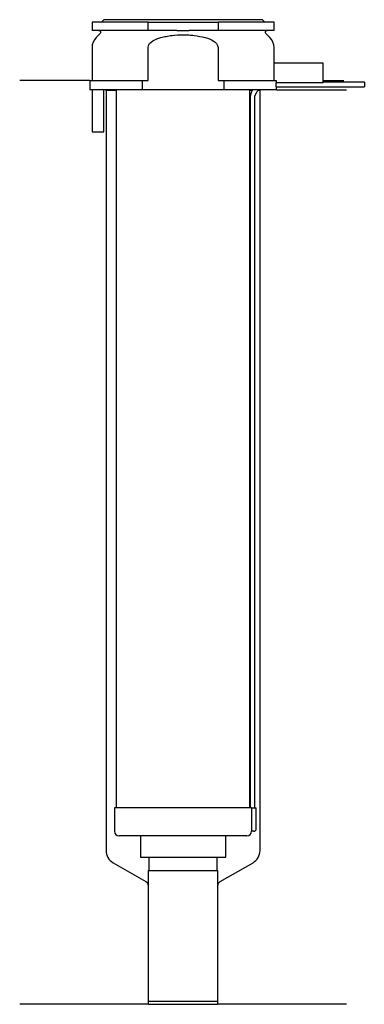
# Model space of a CAD drawing. Header units: millimetres. Extents: x 23 to 96, y 73 to 284.
import ezdxf

# ---------------------------------------------------------------- set-up
doc = ezdxf.new("R2010")
doc.units = ezdxf.units.MM
doc.layers.add('201', color=7, linetype='Continuous')
doc.layers.add('30', color=7, linetype='Continuous')

msp = doc.modelspace()

# ---------------------------------------------------------------- linework, layer by layer
at = {"layer": '201', "color": 113}
for p, q in [((37.53, 271.31), (22.53, 271.31)), ((37.53, 271.31), (37.53, 269.31)), ((87.53, 271.31), (92.01, 271.31)), ((40.93, 269.31), (41.03, 269.21)), ((41.03, 269.21), (41.03, 106.38)), ((41.03, 269.21), (43.23, 269.21)), ((71.83, 269.21), (72.37, 269.21)), ((73.64, 269.21), (74.03, 269.21)), ((74.03, 269.21), (74.13, 269.31)), ((74.03, 106.38), (74.03, 269.21)), ((77.53, 269.31), (92.53, 269.31)), ((42.53, 103.78), (49.53, 99.74)), ((65.52, 99.74), (72.53, 103.78)), ((50.03, 98.87), (50.03, 73.45)), ((65.02, 73.45), (65.02, 98.87)), ((50.03, 73.45), (22.53, 73.45)), ((50.03, 73.45), (65.02, 73.45)), ((92.53, 73.45), (65.02, 73.45))]:
    msp.add_line(p, q, dxfattribs=at)
for centre, start, end in [((44.03, 106.38), 180, 240), ((71.03, 106.38), 300, 360)]:
    msp.add_arc(centre, 3, start, end, dxfattribs=at)
at = {"layer": '201', "color": 113, "extrusion": (0, 0, -1)}
for centre, start, end in [((-49.03, 98.87), 120, 180), ((-66.02, 98.87), 0, 60)]:
    msp.add_arc(centre, 1, start, end, dxfattribs=at)
at = {"layer": '30', "color": 113}
for p, q in [((50.03, 283.81), (38.03, 283.81)), ((38.03, 283.81), (38.03, 282.01)), ((40.53, 284.31), (40.03, 283.81)), ((74.53, 284.31), (40.53, 284.31)), ((50.03, 282.01), (50.03, 283.81)), ((50.03, 283.81), (65.03, 283.81)), ((77.03, 283.81), (65.03, 283.81)), ((65.03, 283.81), (65.03, 282.01)), ((75.03, 283.81), (74.53, 284.31)), ((77.03, 282.01), (77.03, 283.81)), ((50.03, 282.01), (38.03, 282.01)), ((39.76, 281.33), (38.9, 280.48)), ((56.18, 282.01), (50.03, 282.01)), ((65.03, 282.01), (58.87, 282.01)), ((77.03, 282.01), (65.03, 282.01)), ((76.15, 280.48), (75.29, 281.33)), ((38.03, 278.35), (38.03, 271.31)), ((50.03, 271.31), (50.03, 278.35)), ((65.03, 278.35), (65.03, 271.31)), ((77.03, 275.01), (77.03, 278.35)), ((76.99, 275.01), (76.99, 271.31)), ((87.53, 275.01), (76.99, 275.01)), ((87.53, 270.81), (87.53, 275.01)), ((37.53, 271.31), (48.81, 271.31)), ((37.53, 271.31), (37.53, 269.31)), ((48.81, 269.31), (48.81, 271.31)), ((48.81, 271.31), (50.03, 271.31)), ((65.03, 271.31), (66.24, 271.31)), ((66.24, 271.31), (66.24, 269.31)), ((66.24, 271.31), (77.49, 271.31)), ((77.49, 271.31), (77.49, 270.81)), ((87.53, 270.81), (77.49, 270.81)), ((77.53, 269.31), (77.53, 269.91)), ((77.53, 269.91), (96.38, 269.91)), ((96.38, 270.91), (87.53, 270.91)), ((96.38, 270.91), (96.38, 269.91)), ((48.81, 269.31), (37.53, 269.31)), ((38.08, 269.31), (38.08, 260.31)), ((40.58, 260.31), (40.58, 269.31)), ((43.23, 269.31), (43.23, 115.51)), ((66.24, 269.31), (48.81, 269.31)), ((77.53, 269.31), (66.24, 269.31)), ((71.83, 115.51), (71.83, 269.31)), ((71.88, 267.41), (71.88, 115.51)), ((72.88, 115.51), (72.88, 267.41)), ((38.08, 260.31), (40.58, 260.31)), ((42.83, 115.51), (42.83, 110.51)), ((72.2, 115.51), (42.83, 115.51)), ((72.2, 115.51), (72.2, 111.01)), ((72.2, 115.51), (73.23, 115.51)), ((73.23, 111.01), (73.23, 115.51)), ((72.73, 110.51), (72.22, 110.51)), ((71.23, 109.51), (43.83, 109.51)), ((48.38, 109.51), (48.38, 104.99)), ((66.68, 104.99), (66.68, 109.51)), ((48.38, 104.99), (66.68, 104.99)), ((50.22, 104.99), (50.22, 102.09)), ((64.83, 102.09), (64.83, 104.99)), ((50.03, 102.09), (65.02, 102.09)), ((50.03, 102.09), (50.03, 74.09)), ((65.02, 74.09), (65.02, 102.09)), ((50.03, 74.09), (65.02, 74.09))]:
    msp.add_line(p, q, dxfattribs=at)
for centre, radius, start, end in [((41.03, 278.35), 3, 135, 180), ((74.03, 278.35), 3, 0, 45), ((75.38, 267.41), 3.5, 147.0676, 180), ((43.83, 110.51), 1, 180, 270), ((71.23, 110.51), 1, -90, 0), ((72.73, 111.01), 0.5, -90, 0)]:
    msp.add_arc(centre, radius, start, end, dxfattribs=at)
at = {"layer": '30', "color": 113, "extrusion": (0, 0, -1)}
for centre, radius, start, end in [((-39.48, 281.61), 0.4, 90, 225), ((-75.58, 281.61), 0.4, -45, 90), ((-75.38, 267.41), 2.5, 0, 49.4559)]:
    msp.add_arc(centre, radius, start, end, dxfattribs=at)
at = {"layer": '30', "color": 113}
for points, knots in [([(50.03, 278.35), (50.03, 278.97), (50.53, 279.48), (51.58, 280.12), (52.16, 280.32), (52.76, 280.48)], [0, 0, 0, 0, 0.5, 0.5, 1, 1, 1, 1]), ([(52.76, 280.48), (52.95, 280.53), (53.15, 280.57), (53.54, 280.66), (53.74, 280.7), (54.33, 280.82), (54.73, 280.89), (55.92, 281.04), (56.72, 281.1), (57.73, 281.1), (57.93, 281.09), (58.33, 281.08), (58.54, 281.07), (59.14, 281.03), (59.54, 280.99), (60.74, 280.83), (61.52, 280.67), (62.3, 280.48)], [0, 0, 0, 0, 0.0625, 0.0625, 0.125, 0.125, 0.25, 0.25, 0.5, 0.5, 0.5625, 0.5625, 0.625, 0.625, 0.75, 0.75, 1, 1, 1, 1]), ([(56.18, 282.01), (56.63, 282.01), (57.08, 282.01), (57.63, 282.01), (57.75, 282.01), (57.97, 282.01), (58.08, 282.01), (58.42, 282.01), (58.64, 282.01), (58.87, 282.01)], [0, 0, 0, 0, 0.5, 0.5, 0.625, 0.625, 0.75, 0.75, 1, 1, 1, 1]), ([(62.3, 280.48), (62.89, 280.32), (63.48, 280.12), (64.53, 279.48), (65.03, 278.97), (65.03, 278.35)], [0, 0, 0, 0, 0.5, 0.5, 1, 1, 1, 1]), ([(77.53, 269.92), (77.53, 269.91), (77.53, 269.91), (77.53, 269.92), (77.53, 269.93), (77.52, 269.95), (77.52, 269.98), (77.52, 270.04), (77.52, 270.07), (77.52, 270.14), (77.52, 270.16), (77.52, 270.21), (77.52, 270.23), (77.52, 270.3), (77.52, 270.36), (77.52, 270.46), (77.52, 270.51), (77.52, 270.61), (77.52, 270.66), (77.52, 270.74), (77.52, 270.78), (77.52, 270.81)], [0, 0, 0, 0, 0.000533, 0.000533, 0.125466, 0.125466, 0.2504, 0.2504, 0.375333, 0.375333, 0.4378, 0.4378, 0.500266, 0.500266, 0.6252, 0.6252, 0.750133, 0.750133, 0.875067, 0.875067, 1, 1, 1, 1]), ([(72.2, 111.01), (72.2, 110.96), (72.2, 110.9), (72.2, 110.8), (72.21, 110.75), (72.21, 110.66), (72.21, 110.62), (72.22, 110.56), (72.22, 110.54), (72.22, 110.53), (72.22, 110.52), (72.22, 110.51)], [0, 0, 0, 0, 0.20806, 0.20806, 0.416347, 0.416347, 0.62495, 0.62495, 0.835236, 0.835236, 1, 1, 1, 1])]:
    msp.add_open_spline(points, degree=3, knots=knots, dxfattribs=at)

doc.saveas('drawing.dxf')
